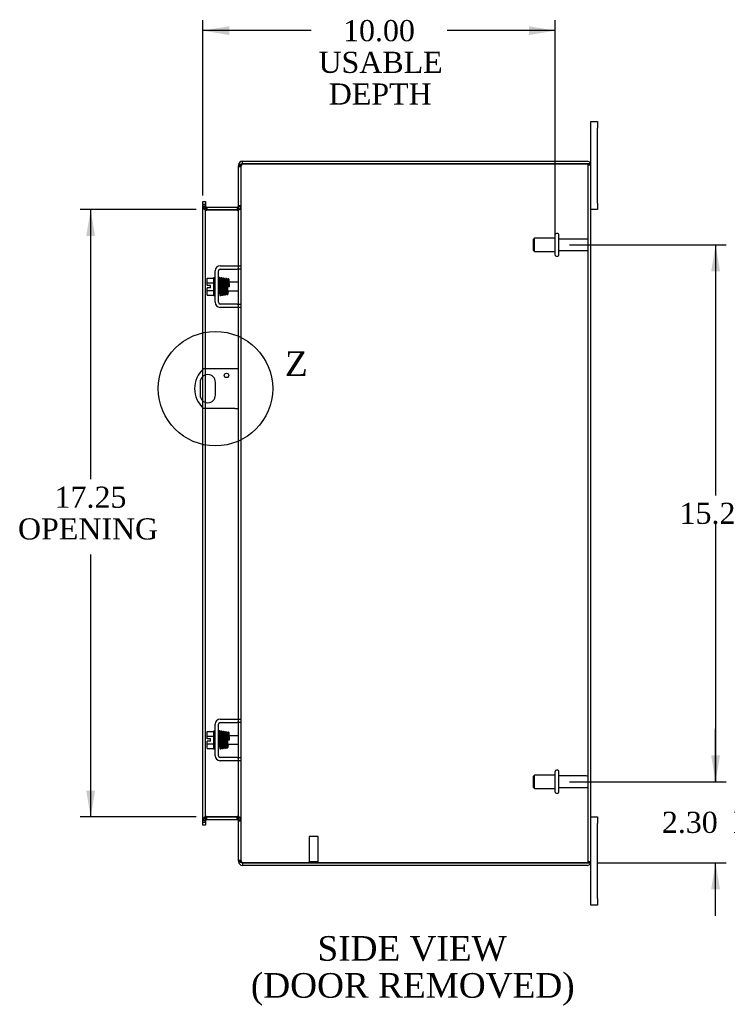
# Model space of a CAD drawing. Header units: inches. Extents: x 1 to 119, y 2 to 79.
# Tile 5 of 8: x 60 to 80, y 24 to 52. Entities that reach past the tile are written whole.
import ezdxf
from ezdxf.enums import TextEntityAlignment as Align
from ezdxf.lldxf.tags import DXFTag

# ---------------------------------------------------------------- set-up
doc = ezdxf.new("R2010")
doc.units = ezdxf.units.IN
doc.header["$MEASUREMENT"] = 0
doc.layers.get('0').update_dxf_attribs({"linetype": 'CONTINUOUS'})
for name, color, linetype in [('COM40153-1', 7, 'CONTINUOUS'), ('COM42667', 7, 'CONTINUOUS'), ('COM48472', 7, 'CONTINUOUS'), ('DEFAULT', 7, 'CONTINUOUS'), ('FET07710', 7, 'CONTINUOUS'), ('SCC19011', 7, 'CONTINUOUS'), ('SPR20265', 7, 'CONTINUOUS'), ('STD21878', 7, 'CONTINUOUS'), ('STD26094', 7, 'CONTINUOUS'), ('WAF25035', 7, 'CONTINUOUS')]:
    doc.layers.add(name, color=color, linetype=linetype)
doc.styles.add('SEACAD_TIMES_NEW_ROMAN', font='times.ttf')
tags = doc.linetypes.add('CENTER2', pattern=[1.125, 0.75, -0.125, 0.125, -0.125]).pattern_tags.tags
tags[10:11] = [DXFTag(74, 4), DXFTag(75, 0), DXFTag(340, '0'), DXFTag(46, 0.0), DXFTag(50, 0.0), DXFTag(44, 0.0), DXFTag(45, 0.0)]
tags[8:9] = [DXFTag(74, 4), DXFTag(75, 0), DXFTag(340, '0'), DXFTag(46, 0.0), DXFTag(50, 0.0), DXFTag(44, 0.0), DXFTag(45, 0.0)]
tags[6:7] = [DXFTag(74, 4), DXFTag(75, 0), DXFTag(340, '0'), DXFTag(46, 0.0), DXFTag(50, 0.0), DXFTag(44, 0.0), DXFTag(45, 0.0)]
tags[4:5] = [DXFTag(74, 4), DXFTag(75, 0), DXFTag(340, '0'), DXFTag(46, 0.0), DXFTag(50, 0.0), DXFTag(44, 0.0), DXFTag(45, 0.0)]

# ---------------------------------------------------------------- blocks, each defined once
blk = doc.blocks.new('GDIMGGROUP9')
at = {"layer": 'DEFAULT', "linetype": 'Continuous'}
for points in [[(80.146, 31.514), (79.896, 31.514), (80.021, 30.764)], [(80.146, 27.711), (80.021, 28.461), (79.896, 27.711)]]:
    blk.add_hatch(color=136, dxfattribs=at).paths.add_polyline_path(points)
at = {"layer": 'DEFAULT', "color": 136, "linetype": 'Continuous'}
for p, q in [((80.021, 30.764), (80.021, 32.264)), ((75.87, 30.764), (80.321, 30.764)), ((76.671, 28.461), (80.321, 28.461)), ((80.021, 26.961), (80.021, 28.461))]:
    blk.add_line(p, q, dxfattribs=at)
at = {"layer": 'DEFAULT', "color": 136, "linetype": 'Continuous', "style": 'SEACAD_TIMES_NEW_ROMAN'}
for s, p in [('2.30', (78.496, 29.912)), ('I/S', (80.508, 29.912))]:
    blk.add_text(s, height=0.6, dxfattribs=at).set_placement(p, align=Align.TOP_LEFT)
blk = doc.blocks.new('GDIMGGROUP10')
at = {"layer": 'DEFAULT', "linetype": 'Continuous'}
for points in [[(80.146, 45.264), (80.021, 46.014), (79.896, 45.264)], [(80.146, 31.514), (79.896, 31.514), (80.021, 30.764)]]:
    blk.add_hatch(color=136, dxfattribs=at).paths.add_polyline_path(points)
at = {"layer": 'DEFAULT', "color": 136, "linetype": 'Continuous'}
for p, q in [((75.87, 46.014), (80.321, 46.014)), ((80.021, 46.014), (80.021, 38.899)), ((80.021, 38.089), (80.021, 30.764)), ((75.87, 30.764), (80.321, 30.764))]:
    blk.add_line(p, q, dxfattribs=at)
at = {"layer": 'DEFAULT', "color": 136, "linetype": 'Continuous', "style": 'SEACAD_TIMES_NEW_ROMAN'}
blk.add_text('15.25', height=0.6, dxfattribs=at).set_placement((78.998, 38.689), align=Align.TOP_LEFT)
blk = doc.blocks.new('GDIMGGROUP19')
at = {"layer": 'DEFAULT', "linetype": 'Continuous'}
for points in [[(62.154, 46.264), (62.404, 46.264), (62.279, 47.014)], [(62.154, 30.514), (62.279, 29.764), (62.404, 30.514)]]:
    blk.add_hatch(color=136, dxfattribs=at).paths.add_polyline_path(points)
at = {"layer": 'DEFAULT', "color": 136, "linetype": 'Continuous'}
for p, q in [((65.274, 47.014), (61.979, 47.014)), ((62.279, 47.014), (62.279, 39.356)), ((62.279, 37.217), (62.279, 29.764)), ((65.274, 29.764), (61.979, 29.764))]:
    blk.add_line(p, q, dxfattribs=at)
at = {"layer": 'DEFAULT', "color": 136, "linetype": 'Continuous', "style": 'SEACAD_TIMES_NEW_ROMAN'}
for s, p in [('17.25', (61.255, 39.146)), ('OPENING ', (60.217, 38.246))]:
    blk.add_text(s, height=0.6, dxfattribs=at).set_placement(p, align=Align.TOP_LEFT)
blk = doc.blocks.new('GDIMGGROUP23')
at = {"layer": 'DEFAULT', "linetype": 'Continuous'}
for points in [[(66.216, 52.222), (65.466, 52.097), (66.216, 51.972)], [(74.72, 52.222), (74.72, 51.972), (75.47, 52.097)]]:
    blk.add_hatch(color=136, dxfattribs=at).paths.add_polyline_path(points)
at = {"layer": 'DEFAULT', "color": 136, "linetype": 'Continuous'}
for p, q in [((65.466, 47.415), (65.466, 52.397)), ((75.47, 46.314), (75.47, 52.397)), ((68.538, 52.097), (65.466, 52.097)), ((75.47, 52.097), (72.399, 52.097))]:
    blk.add_line(p, q, dxfattribs=at)
at = {"layer": 'DEFAULT', "color": 136, "linetype": 'Continuous', "style": 'SEACAD_TIMES_NEW_ROMAN'}
for s, p in [('10.00', (69.445, 52.397)), ('USABLE', (68.748, 51.497)), ('DEPTH', (69.04, 50.597))]:
    blk.add_text(s, height=0.6, dxfattribs=at).set_placement(p, align=Align.TOP_LEFT)
blk = doc.blocks.new('SE1')
at = {"color": 136, "linetype": 'Continuous', "style": 'SEACAD_TIMES_NEW_ROMAN'}
blk.add_text('Z', height=0.7, dxfattribs=at).set_placement((67.796, 42.99), align=Align.TOP_LEFT)
blk = doc.blocks.new('SE')
at = {"layer": 'DEFAULT', "color": 7, "linetype": 'CENTER2'}
blk.add_circle((65.823, 41.929), 1.624, dxfattribs=at)
at = {"layer": 'DEFAULT'}
blk.add_blockref('SE1', (0, 0), dxfattribs=at)

msp = doc.modelspace()

# ---------------------------------------------------------------- linework, layer by layer
at = {"layer": 'COM40153-1', "color": 7}
for p, q in [((66.371, 42.491), (65.483, 42.491)), ((66.479, 42.491), (66.371, 42.491)), ((65.386, 42.11), (65.386, 41.747)), ((65.823, 41.747), (65.823, 42.11)), ((66.371, 41.366), (65.483, 41.366)), ((66.371, 41.366), (66.479, 41.366))]:
    msp.add_line(p, q, dxfattribs=at)
msp.add_circle((66.136, 42.304), 0.0625, dxfattribs=at)
for centre, radius, start, end in [((65.979, 41.929), 0.75, 131.4096, 228.5904), ((65.605, 42.11), 0.218, 0, 180), ((65.605, 41.747), 0.218, 180, 0)]:
    msp.add_arc(centre, radius, start, end, dxfattribs=at)
at = {"layer": 'COM42667', "color": 7}
for p, q in [((65.955, 45.416), (66.438, 45.416)), ((65.955, 45.321), (66.438, 45.321)), ((66.438, 45.416), (66.563, 45.416)), ((66.563, 45.321), (66.438, 45.321)), ((65.812, 44.381), (65.812, 45.273)), ((65.907, 44.381), (65.907, 45.273)), ((66.438, 44.333), (65.955, 44.333)), ((66.438, 44.238), (65.955, 44.238)), ((66.438, 44.333), (66.563, 44.333)), ((66.563, 44.238), (66.438, 44.238)), ((65.955, 32.54), (66.438, 32.54)), ((65.955, 32.445), (66.438, 32.445)), ((66.438, 32.54), (66.563, 32.54)), ((66.563, 32.445), (66.438, 32.445)), ((65.812, 31.505), (65.812, 32.397)), ((65.907, 31.505), (65.907, 32.397)), ((66.438, 31.457), (65.955, 31.457)), ((66.438, 31.362), (65.955, 31.362)), ((66.438, 31.457), (66.563, 31.457)), ((66.563, 31.362), (66.438, 31.362))]:
    msp.add_line(p, q, dxfattribs=at)
for centre, radius, start, end in [((65.955, 45.273), 0.143, 90, 180), ((65.955, 45.273), 0.048, 90, 180), ((65.955, 44.381), 0.143, 180, 270), ((65.955, 44.381), 0.048, 180, 270), ((65.955, 32.397), 0.143, 90, 180), ((65.955, 32.397), 0.048, 90, 180), ((65.955, 31.505), 0.143, 180, 270), ((65.955, 31.505), 0.048, 180, 270)]:
    msp.add_arc(centre, radius, start, end, dxfattribs=at)
at = {"layer": 'COM48472', "color": 7}
for p, q in [((66.587, 48.317), (66.587, 48.389)), ((66.587, 48.389), (76.371, 48.389)), ((66.503, 48.281), (66.479, 48.281)), ((66.479, 48.281), (66.479, 48.257)), ((66.479, 48.257), (66.479, 48.255)), ((66.479, 48.257), (66.551, 48.257)), ((66.551, 48.255), (66.479, 48.255)), ((66.479, 45.416), (66.479, 48.255)), ((66.479, 48.239), (66.551, 48.239)), ((66.551, 48.281), (66.503, 48.281)), ((66.551, 48.281), (66.551, 48.257)), ((66.551, 48.257), (66.551, 48.255)), ((66.551, 28.523), (66.551, 48.255)), ((66.587, 48.317), (76.371, 48.317)), ((76.371, 48.317), (66.587, 48.317)), ((76.473, 48.317), (76.371, 48.317)), ((76.371, 48.317), (76.473, 48.317)), ((76.407, 28.497), (76.407, 48.281)), ((76.407, 48.281), (76.479, 48.281)), ((76.479, 28.497), (76.479, 48.281)), ((65.466, 47.244), (65.538, 47.244)), ((65.466, 47.168), (65.466, 47.244)), ((65.466, 47.168), (65.466, 47.16)), ((65.466, 47.115), (65.466, 47.16)), ((65.538, 47.16), (65.466, 47.16)), ((65.466, 47.122), (65.538, 47.122)), ((65.466, 42.476), (65.466, 47.115)), ((65.466, 47.104), (65.538, 47.104)), ((65.538, 47.244), (65.538, 47.168)), ((65.538, 47.168), (65.538, 47.16)), ((65.538, 47.16), (65.538, 47.115)), ((65.538, 42.491), (65.538, 47.115)), ((65.574, 47.086), (65.574, 47.014)), ((65.574, 47.086), (66.443, 47.086)), ((65.574, 47.014), (66.443, 47.014)), ((66.443, 47), (65.574, 47)), ((66.443, 47.086), (66.443, 47.014)), ((66.551, 47.122), (66.479, 47.122)), ((66.551, 47.104), (66.479, 47.104)), ((66.479, 45.321), (66.479, 45.416)), ((66.479, 44.333), (66.479, 45.321)), ((66.479, 44.238), (66.479, 44.333)), ((66.479, 32.54), (66.479, 44.238)), ((65.466, 42.28), (65.466, 42.476)), ((65.466, 41.578), (65.466, 42.28)), ((65.538, 42.319), (65.538, 42.491)), ((65.538, 41.539), (65.538, 42.319)), ((65.466, 41.382), (65.466, 41.578)), ((65.538, 41.366), (65.538, 41.539)), ((65.466, 29.662), (65.466, 41.382)), ((65.538, 29.662), (65.538, 41.366)), ((66.479, 32.445), (66.479, 32.54)), ((66.479, 31.457), (66.479, 32.445)), ((66.479, 31.362), (66.479, 31.457)), ((66.479, 28.523), (66.479, 31.362)), ((65.466, 29.674), (65.538, 29.674)), ((65.466, 29.617), (65.466, 29.662)), ((65.538, 29.656), (65.466, 29.656)), ((65.538, 29.662), (65.538, 29.617)), ((65.574, 29.777), (66.443, 29.777)), ((65.574, 29.692), (65.574, 29.764)), ((65.574, 29.764), (66.443, 29.764)), ((65.574, 29.692), (66.443, 29.692)), ((66.443, 29.692), (66.443, 29.764)), ((66.551, 29.674), (66.479, 29.674)), ((66.479, 29.656), (66.551, 29.656)), ((65.466, 29.61), (65.466, 29.617)), ((65.466, 29.617), (65.538, 29.617)), ((65.466, 29.534), (65.466, 29.61)), ((65.538, 29.534), (65.466, 29.534)), ((65.538, 29.61), (65.538, 29.617)), ((65.538, 29.61), (65.538, 29.534)), ((66.479, 28.539), (66.551, 28.539)), ((66.479, 28.523), (66.479, 28.521)), ((66.551, 28.523), (66.479, 28.523)), ((66.479, 28.521), (66.551, 28.521)), ((66.479, 28.521), (66.479, 28.497)), ((66.503, 28.497), (66.479, 28.497)), ((66.551, 28.497), (66.503, 28.497)), ((66.551, 28.523), (66.551, 28.521)), ((66.551, 28.521), (66.551, 28.497)), ((66.587, 28.461), (76.371, 28.461)), ((76.371, 28.461), (66.587, 28.461)), ((66.587, 28.461), (66.587, 28.389)), ((76.371, 28.389), (66.587, 28.389)), ((76.371, 28.461), (76.473, 28.461)), ((76.473, 28.461), (76.371, 28.461)), ((76.407, 28.497), (76.479, 28.497))]:
    msp.add_line(p, q, dxfattribs=at)
for centre, radius, start, end in [((66.587, 48.281), 0.108, 90, 180), ((76.371, 48.281), 0.108, 19.4712, 90), ((66.587, 48.281), 0.036, 128.7236, 180), ((66.587, 48.281), 0.036, 90, 128.7236), ((76.371, 48.281), 0.036, 0, 90), ((76.371, 48.281), 0.108, 0, 19.4712), ((65.574, 47.122), 0.108, 180, 259.6031), ((65.572, 47.106), 0.106, 181.2987, 271.2013), ((65.574, 47.122), 0.036, 180, 270), ((65.574, 47.122), 0.108, 259.6031, 270), ((66.443, 47.122), 0.036, 270, 0), ((66.446, 47.106), 0.106, 268.8065, 358.6935), ((66.443, 47.122), 0.108, 270, 280.3994), ((66.443, 47.122), 0.108, 280.3994, 0), ((65.572, 29.671), 0.106, 88.8065, 178.6935), ((65.574, 29.656), 0.108, 100.3965, 180), ((65.574, 29.656), 0.036, 90, 180), ((65.574, 29.656), 0.108, 90, 100.3965), ((66.446, 29.671), 0.106, 1.2987, 91.2013), ((66.443, 29.656), 0.108, 79.6015, 90), ((66.443, 29.656), 0.036, 0, 90), ((66.443, 29.656), 0.108, 0, 79.6015), ((66.587, 28.497), 0.108, 180, 270), ((66.587, 28.497), 0.036, 180, 231.2764), ((66.587, 28.497), 0.036, 231.2764, 270), ((76.371, 28.497), 0.036, 270, 0), ((76.371, 28.497), 0.108, 270, 340.5288), ((76.371, 28.497), 0.108, 340.5288, 0)]:
    msp.add_arc(centre, radius, start, end, dxfattribs=at)
for centre, major_axis, start_param, end_param in [((76.371, 48.281), (-0.036, 0), 3.141593, 4.712389), ((76.371, 48.281), (-0.108, 0), 3.141593, 3.48143), ((76.371, 28.497), (-0.036, 0), 1.570796, 3.141593), ((76.371, 28.497), (-0.108, 0), 2.801756, 3.141593)]:
    msp.add_ellipse(centre, major_axis=major_axis, ratio=0.997813, start_param=start_param, end_param=end_param, dxfattribs=at)
for points, knots in [([(66.587, 48.317), (66.573, 48.312), (66.559, 48.306), (66.533, 48.296), (66.521, 48.291), (66.501, 48.281), (66.493, 48.276), (66.482, 48.265), (66.479, 48.26), (66.479, 48.255)], [0, 0, 0, 0, 0.25, 0.25, 0.5, 0.5, 0.75, 0.75, 1, 1, 1, 1]), ([(66.587, 48.317), (66.583, 48.312), (66.578, 48.306), (66.569, 48.296), (66.565, 48.291), (66.559, 48.281), (66.556, 48.276), (66.552, 48.265), (66.551, 48.26), (66.551, 48.255)], [0, 0, 0, 0, 0.25, 0.25, 0.5, 0.5, 0.75, 0.75, 1, 1, 1, 1]), ([(65.538, 47.104), (65.538, 47.093), (65.539, 47.083), (65.541, 47.063), (65.543, 47.052), (65.547, 47.038), (65.548, 47.033), (65.552, 47.024), (65.554, 47.019), (65.558, 47.011), (65.561, 47.008), (65.566, 47.004), (65.567, 47.002), (65.571, 47.001), (65.573, 47.001), (65.574, 47)], [0, 0, 0, 0, 0.25, 0.25, 0.5, 0.5, 0.625, 0.625, 0.75, 0.75, 0.875, 0.875, 0.9375, 0.9375, 1, 1, 1, 1]), ([(66.443, 47), (66.445, 47), (66.447, 47.001), (66.451, 47.002), (66.452, 47.004), (66.457, 47.008), (66.46, 47.011), (66.464, 47.019), (66.466, 47.024), (66.47, 47.033), (66.471, 47.038), (66.475, 47.052), (66.477, 47.063), (66.479, 47.083), (66.479, 47.093), (66.479, 47.104)], [0, 0, 0, 0, 0.0625, 0.0625, 0.125, 0.125, 0.25, 0.25, 0.375, 0.375, 0.5, 0.5, 0.75, 0.75, 1, 1, 1, 1]), ([(65.574, 29.777), (65.573, 29.777), (65.571, 29.777), (65.567, 29.775), (65.566, 29.774), (65.561, 29.77), (65.558, 29.766), (65.554, 29.758), (65.552, 29.754), (65.548, 29.745), (65.547, 29.74), (65.543, 29.725), (65.541, 29.715), (65.539, 29.695), (65.538, 29.684), (65.538, 29.674)], [0, 0, 0, 0, 0.0625, 0.0625, 0.125, 0.125, 0.25, 0.25, 0.375, 0.375, 0.5, 0.5, 0.75, 0.75, 1, 1, 1, 1]), ([(66.479, 29.674), (66.479, 29.684), (66.479, 29.695), (66.477, 29.715), (66.475, 29.725), (66.471, 29.74), (66.47, 29.745), (66.466, 29.754), (66.464, 29.758), (66.46, 29.766), (66.457, 29.77), (66.452, 29.774), (66.451, 29.775), (66.447, 29.777), (66.445, 29.777), (66.443, 29.777)], [0, 0, 0, 0, 0.25, 0.25, 0.5, 0.5, 0.625, 0.625, 0.75, 0.75, 0.875, 0.875, 0.9375, 0.9375, 1, 1, 1, 1]), ([(66.479, 28.523), (66.479, 28.517), (66.482, 28.512), (66.493, 28.502), (66.501, 28.497), (66.521, 28.487), (66.533, 28.481), (66.559, 28.471), (66.573, 28.466), (66.587, 28.461)], [0, 0, 0, 0, 0.25, 0.25, 0.5, 0.5, 0.75, 0.75, 1, 1, 1, 1]), ([(66.551, 28.523), (66.551, 28.517), (66.552, 28.512), (66.556, 28.502), (66.559, 28.497), (66.565, 28.487), (66.569, 28.481), (66.578, 28.471), (66.583, 28.466), (66.587, 28.461)], [0, 0, 0, 0, 0.25, 0.25, 0.5, 0.5, 0.75, 0.75, 1, 1, 1, 1])]:
    msp.add_open_spline(points, degree=3, knots=knots, dxfattribs=at)
at = {"layer": 'FET07710', "color": 7}
for p, q in [((76.479, 49.326), (76.479, 49.514)), ((76.479, 49.514), (76.666, 49.514)), ((76.666, 49.514), (76.666, 49.326)), ((76.479, 48.281), (76.479, 49.326)), ((76.666, 47.201), (76.666, 49.326)), ((76.666, 47.014), (76.479, 47.014)), ((76.666, 47.201), (76.666, 47.014)), ((76.479, 29.764), (76.666, 29.764)), ((76.666, 29.764), (76.666, 29.576)), ((76.666, 27.451), (76.666, 29.576)), ((76.479, 27.451), (76.479, 28.497)), ((76.479, 27.264), (76.479, 27.451)), ((76.666, 27.451), (76.666, 27.264)), ((76.666, 27.264), (76.479, 27.264))]:
    msp.add_line(p, q, dxfattribs=at)
at = {"layer": 'SCC19011', "color": 7}
for p, q in [((65.586, 45.068), (65.767, 45.068)), ((65.586, 44.936), (65.586, 45.068)), ((65.586, 44.936), (65.767, 44.936)), ((65.586, 44.861), (65.586, 44.936)), ((65.681, 44.861), (65.586, 44.861)), ((65.586, 44.718), (65.586, 44.793)), ((65.681, 44.793), (65.586, 44.793)), ((65.681, 44.793), (65.681, 44.861)), ((65.931, 44.949), (65.907, 44.949)), ((65.98, 44.949), (65.966, 44.949)), ((66.03, 44.949), (66.016, 44.949)), ((66.08, 44.949), (66.065, 44.949)), ((66.13, 44.949), (66.115, 44.949)), ((66.18, 44.949), (66.165, 44.949)), ((66.479, 44.949), (66.215, 44.949)), ((65.586, 44.718), (65.767, 44.718)), ((65.586, 44.586), (65.586, 44.718)), ((65.586, 44.586), (65.767, 44.586)), ((65.907, 44.705), (65.939, 44.705)), ((65.974, 44.705), (65.989, 44.705)), ((66.024, 44.705), (66.04, 44.705)), ((66.075, 44.705), (66.09, 44.705)), ((66.125, 44.705), (66.14, 44.705)), ((66.175, 44.705), (66.479, 44.705)), ((65.586, 32.192), (65.767, 32.192)), ((65.586, 32.06), (65.586, 32.192)), ((65.586, 32.06), (65.767, 32.06)), ((65.586, 31.985), (65.586, 32.06)), ((65.681, 31.985), (65.586, 31.985)), ((65.586, 31.842), (65.586, 31.917)), ((65.681, 31.917), (65.586, 31.917)), ((65.681, 31.917), (65.681, 31.985)), ((65.931, 32.073), (65.907, 32.073)), ((65.98, 32.073), (65.966, 32.073)), ((66.03, 32.073), (66.016, 32.073)), ((66.08, 32.073), (66.065, 32.073)), ((66.13, 32.073), (66.115, 32.073)), ((66.18, 32.073), (66.165, 32.073)), ((66.479, 32.073), (66.215, 32.073)), ((65.586, 31.842), (65.767, 31.842)), ((65.586, 31.71), (65.586, 31.842)), ((65.586, 31.71), (65.767, 31.71)), ((65.907, 31.829), (65.939, 31.829)), ((65.974, 31.829), (65.989, 31.829)), ((66.024, 31.829), (66.04, 31.829)), ((66.075, 31.829), (66.09, 31.829)), ((66.125, 31.829), (66.14, 31.829)), ((66.175, 31.829), (66.479, 31.829))]:
    msp.add_line(p, q, dxfattribs=at)
at = {"layer": 'SPR20265', "color": 7}
for p, q in [((66.185, 44.827), (66.22, 44.827)), ((66.185, 31.951), (66.22, 31.951))]:
    msp.add_line(p, q, dxfattribs=at)
for centre, radius, start, end in [((70.889, 44.648), 4.985, 175.1825, 176.5376), ((66.04, 45.051), 0.0181, 0.2962, 180.6354), ((70.858, 44.649), 4.919, 179.5796, 179.9446), ((70.889, 31.772), 4.985, 175.1825, 176.5376), ((66.04, 32.175), 0.0181, 0.2962, 180.6354), ((70.858, 31.773), 4.919, 179.5796, 179.9446)]:
    msp.add_arc(centre, radius, start, end, dxfattribs=at)
for centre in [(65.921, 44.654), (65.921, 31.778)]:
    msp.add_ellipse(centre, major_axis=(-0.0175, 0), ratio=0.707107, start_param=0.666946, end_param=5.616239, dxfattribs=at)
for points, knots in [([(65.957, 45.067), (65.957, 45.068), (65.957, 45.07), (65.956, 45.073), (65.955, 45.075), (65.954, 45.078), (65.952, 45.08), (65.949, 45.082), (65.946, 45.084), (65.941, 45.085), (65.935, 45.084), (65.928, 45.081), (65.922, 45.072), (65.921, 45.066), (65.921, 45.063)], [0, 0, 0, 0, 0.03948, 0.078027, 0.11705, 0.157795, 0.20119, 0.247813, 0.297965, 0.351797, 0.472995, 0.624898, 0.803476, 1, 1, 1, 1]), ([(65.923, 45.064), (65.923, 45.064), (65.924, 45.063), (65.926, 45.044), (65.928, 45.009), (65.93, 44.968), (65.932, 44.927), (65.933, 44.888), (65.934, 44.856), (65.935, 44.828), (65.936, 44.802), (65.937, 44.773), (65.938, 44.737), (65.939, 44.698), (65.941, 44.657), (65.943, 44.62), (65.945, 44.593), (65.947, 44.59), (65.948, 44.588)], [0.0402294, 0.0402294, 0.0402294, 0.0402294, 0.0962651, 0.1836152, 0.2619538, 0.3312786, 0.3915016, 0.442594, 0.4845239, 0.5172899, 0.5463931, 0.5841023, 0.6308517, 0.6866387, 0.7514677, 0.8253147, 0.9081399, 0.9951321, 0.9951321, 0.9951321, 0.9951321]), ([(65.982, 44.592), (65.982, 44.593), (65.98, 44.596), (65.978, 44.622), (65.976, 44.658), (65.974, 44.698), (65.973, 44.737), (65.972, 44.773), (65.971, 44.802), (65.97, 44.828), (65.969, 44.856), (65.968, 44.889), (65.967, 44.927), (65.965, 44.969), (65.963, 45.011), (65.961, 45.047), (65.959, 45.068), (65.958, 45.07), (65.957, 45.07)], [0.007956, 0.007956, 0.007956, 0.007956, 0.0902869, 0.171964, 0.2449933, 0.3092617, 0.364675, 0.4111808, 0.4487353, 0.4777397, 0.5104186, 0.5522907, 0.6034131, 0.6638342, 0.7336337, 0.8128446, 0.9016052, 0.9648764, 0.9648764, 0.9648764, 0.9648764]), ([(65.972, 45.063), (65.971, 45.06), (65.97, 45.047), (65.967, 45.014), (65.966, 44.984), (65.965, 44.968), (65.965, 44.966)], [0.0981827, 0.0981827, 0.0981827, 0.0981827, 0.1867929, 0.2658332, 0.3354212, 0.34433, 0.34433, 0.34433, 0.34433]), ([(66.01, 45.052), (66.009, 45.057), (66.008, 45.064), (66.001, 45.073), (65.995, 45.076), (65.991, 45.077), (65.987, 45.077), (65.984, 45.076), (65.98, 45.074), (65.977, 45.071), (65.975, 45.067), (65.973, 45.063), (65.973, 45.06), (65.973, 45.059)], [0, 0, 0, 0, 0.337377, 0.476585, 0.593946, 0.643993, 0.690857, 0.738213, 0.787078, 0.837877, 0.890521, 0.944659, 1, 1, 1, 1]), ([(65.974, 45.054), (65.975, 45.047), (65.977, 45.033), (65.979, 44.984), (65.982, 44.919), (65.984, 44.841), (65.987, 44.759), (65.99, 44.685), (65.993, 44.625), (65.995, 44.609), (65.996, 44.6)], [0, 0, 0, 0, 0.114486, 0.231947, 0.352472, 0.475982, 0.602512, 0.732024, 0.864532, 1, 1, 1, 1]), ([(66.031, 44.602), (66.03, 44.609), (66.028, 44.622), (66.026, 44.668), (66.023, 44.733), (66.021, 44.81), (66.018, 44.892), (66.015, 44.967), (66.012, 45.029), (66.01, 45.047), (66.009, 45.056)], [0, 0, 0, 0, 0.112935, 0.229308, 0.349042, 0.472285, 0.598918, 0.729117, 0.862747, 1, 1, 1, 1]), ([(66.022, 45.054), (66.022, 45.052), (66.02, 45.047), (66.018, 45.019), (66.016, 44.988), (66.015, 44.968), (66.015, 44.962)], [0, 0, 0, 0, 0.0920689, 0.1750905, 0.2491163, 0.2787764, 0.2787764, 0.2787764, 0.2787764]), ([(66.023, 45.05), (66.023, 45.049), (66.025, 45.045), (66.027, 45.019), (66.029, 44.984), (66.031, 44.937), (66.033, 44.882), (66.035, 44.822), (66.037, 44.76), (66.04, 44.702), (66.042, 44.654), (66.044, 44.622), (66.046, 44.604), (66.048, 44.602), (66.048, 44.603)], [0.0030153, 0.0030153, 0.0030153, 0.0030153, 0.0911168, 0.1734244, 0.2469059, 0.3115047, 0.4137106, 0.4808253, 0.5545336, 0.6652124, 0.7347799, 0.8137322, 0.9021481, 0.9589659, 0.9589659, 0.9589659, 0.9589659]), ([(66.082, 44.61), (66.082, 44.61), (66.081, 44.611), (66.079, 44.627), (66.077, 44.657), (66.075, 44.704), (66.072, 44.761), (66.07, 44.822), (66.068, 44.883), (66.066, 44.938), (66.064, 44.986), (66.062, 45.021), (66.06, 45.048), (66.058, 45.052), (66.057, 45.054)], [0.04806, 0.04806, 0.04806, 0.04806, 0.0950174, 0.1815834, 0.2594443, 0.3284541, 0.4389593, 0.5129458, 0.5804713, 0.6835524, 0.7488804, 0.8233727, 0.9070568, 1, 1, 1, 1]), ([(66.132, 44.615), (66.131, 44.619), (66.129, 44.626), (66.127, 44.666), (66.124, 44.713), (66.122, 44.77), (66.12, 44.834), (66.117, 44.905), (66.115, 44.96), (66.112, 45.003), (66.11, 45.034), (66.107, 45.049), (66.104, 45.055), (66.1, 45.059), (66.096, 45.061), (66.092, 45.062), (66.087, 45.062), (66.081, 45.059), (66.071, 45.051), (66.071, 45.04), (66.068, 45.011), (66.066, 44.981), (66.065, 44.961), (66.065, 44.957)], [0, 0, 0, 0, 0.0584268, 0.1103582, 0.1557473, 0.1944633, 0.2514416, 0.295701, 0.3547828, 0.3904936, 0.4287335, 0.4814575, 0.4942417, 0.4975247, 0.5010906, 0.5056877, 0.5112237, 0.5177994, 0.525151, 0.5633792, 0.6073205, 0.6548363, 0.6646728, 0.6646728, 0.6646728, 0.6646728]), ([(66.076, 45.031), (66.076, 45.031), (66.076, 45.029), (66.076, 45.019), (66.078, 44.994), (66.081, 44.944), (66.083, 44.885), (66.085, 44.825), (66.087, 44.771), (66.089, 44.715), (66.092, 44.664), (66.094, 44.623), (66.096, 44.616), (66.097, 44.612)], [0.5349665, 0.5349665, 0.5349665, 0.5349665, 0.5439036, 0.5644155, 0.6082886, 0.6560238, 0.7153998, 0.7518561, 0.7927122, 0.8379563, 0.887609, 0.941608, 1, 1, 1, 1]), ([(66.121, 45.035), (66.12, 45.031), (66.119, 45.017), (66.117, 44.986), (66.116, 44.962), (66.115, 44.951)], [0.0977025, 0.0977025, 0.0977025, 0.0977025, 0.1860387, 0.2649666, 0.3221858, 0.3221858, 0.3221858, 0.3221858]), ([(66.159, 45.032), (66.159, 45.036), (66.158, 45.041), (66.153, 45.049), (66.146, 45.053), (66.139, 45.054), (66.133, 45.053), (66.129, 45.05), (66.126, 45.048), (66.125, 45.045), (66.123, 45.042), (66.123, 45.039), (66.123, 45.037), (66.123, 45.036)], [0, 0, 0, 0, 0.180774, 0.350248, 0.499828, 0.623642, 0.733222, 0.784403, 0.832779, 0.878274, 0.921007, 0.961361, 1, 1, 1, 1]), ([(66.124, 45.033), (66.125, 45.028), (66.126, 45.017), (66.129, 44.975), (66.131, 44.927), (66.133, 44.87), (66.136, 44.809), (66.138, 44.745), (66.141, 44.685), (66.144, 44.638), (66.147, 44.618), (66.15, 44.61), (66.158, 44.604), (66.165, 44.603), (66.173, 44.606), (66.184, 44.616), (66.185, 44.63), (66.188, 44.659), (66.189, 44.687), (66.19, 44.704), (66.19, 44.705)], [0, 0, 0, 0, 0.0593228, 0.1119832, 0.1580239, 0.1973962, 0.2558985, 0.2988566, 0.3528811, 0.4190336, 0.4707513, 0.4853399, 0.4939562, 0.5077936, 0.517521, 0.5275274, 0.5676883, 0.6113596, 0.6588148, 0.660713, 0.660713, 0.660713, 0.660713]), ([(66.179, 44.633), (66.18, 44.633), (66.179, 44.64), (66.177, 44.661), (66.175, 44.706), (66.173, 44.761), (66.17, 44.818), (66.168, 44.87), (66.166, 44.925), (66.164, 44.976), (66.161, 45.019), (66.159, 45.03), (66.158, 45.036)], [0.5341525, 0.5341525, 0.5341525, 0.5341525, 0.5614624, 0.6051881, 0.6529126, 0.7131116, 0.7498831, 0.791022, 0.8365723, 0.8865748, 0.9410191, 1, 1, 1, 1]), ([(66.172, 45.03), (66.171, 45.025), (66.169, 45.016), (66.167, 44.982), (66.165, 44.957), (66.165, 44.948)], [0, 0, 0, 0, 0.0586806, 0.1108305, 0.1378401, 0.1378401, 0.1378401, 0.1378401]), ([(66.208, 45.029), (66.207, 45.03), (66.207, 45.033), (66.206, 45.037), (66.203, 45.04), (66.2, 45.043), (66.197, 45.045), (66.192, 45.046), (66.186, 45.046), (66.18, 45.043), (66.175, 45.038), (66.172, 45.032), (66.171, 45.028), (66.171, 45.026)], [0, 0, 0, 0, 0.058977, 0.121112, 0.184968, 0.249019, 0.31194, 0.372841, 0.48981, 0.614536, 0.743768, 0.872723, 1, 1, 1, 1]), ([(66.173, 45.026), (66.173, 45.026), (66.174, 45.025), (66.175, 45.017), (66.177, 45), (66.178, 44.975), (66.18, 44.944), (66.182, 44.908), (66.183, 44.868), (66.184, 44.842), (66.185, 44.827)], [0.0491745, 0.0491745, 0.0491745, 0.0491745, 0.1247815, 0.2496118, 0.3745487, 0.4995316, 0.6245497, 0.7496304, 0.874808, 1, 1, 1, 1]), ([(66.22, 44.827), (66.219, 44.842), (66.218, 44.868), (66.217, 44.908), (66.215, 44.945), (66.213, 44.977), (66.212, 45.003), (66.21, 45.021), (66.208, 45.03), (66.208, 45.031), (66.207, 45.031)], [0, 0, 0, 0, 0.1236932, 0.2477957, 0.3722334, 0.4970307, 0.6222178, 0.7477992, 0.8737106, 0.9604174, 0.9604174, 0.9604174, 0.9604174]), ([(65.947, 44.59), (65.947, 44.589), (65.947, 44.586), (65.949, 44.582), (65.951, 44.578), (65.955, 44.575), (65.961, 44.572), (65.968, 44.572), (65.975, 44.575), (65.98, 44.58), (65.983, 44.585), (65.983, 44.589), (65.983, 44.591)], [0, 0, 0, 0, 0.065589, 0.134096, 0.204, 0.273642, 0.405923, 0.527776, 0.652215, 0.775569, 0.89228, 1, 1, 1, 1]), ([(65.983, 44.588), (65.983, 44.591), (65.985, 44.597), (65.987, 44.628), (65.989, 44.661), (65.99, 44.682), (65.99, 44.689)], [0, 0, 0, 0, 0.0928591, 0.1764944, 0.2509703, 0.283562, 0.283562, 0.283562, 0.283562]), ([(65.995, 44.604), (65.996, 44.599), (65.997, 44.592), (66.004, 44.584), (66.01, 44.581), (66.014, 44.581), (66.018, 44.581), (66.021, 44.582), (66.025, 44.584), (66.028, 44.587), (66.03, 44.59), (66.032, 44.594), (66.032, 44.597), (66.032, 44.598)], [0, 0, 0, 0, 0.324319, 0.462115, 0.581304, 0.633213, 0.682431, 0.732423, 0.783847, 0.836789, 0.89085, 0.94542, 1, 1, 1, 1]), ([(66.033, 44.596), (66.034, 44.599), (66.036, 44.612), (66.038, 44.645), (66.039, 44.675), (66.04, 44.692), (66.04, 44.694)], [0.0989373, 0.0989373, 0.0989373, 0.0989373, 0.1880575, 0.2674974, 0.3374282, 0.3488368, 0.3488368, 0.3488368, 0.3488368]), ([(66.048, 44.606), (66.048, 44.605), (66.048, 44.603), (66.048, 44.601), (66.05, 44.598), (66.051, 44.595), (66.053, 44.593), (66.056, 44.591), (66.059, 44.589), (66.064, 44.588), (66.07, 44.589), (66.077, 44.593), (66.083, 44.601), (66.084, 44.608), (66.084, 44.611)], [0, 0, 0, 0, 0.039675, 0.078069, 0.116606, 0.156607, 0.199119, 0.244855, 0.294249, 0.347558, 0.468612, 0.621309, 0.801496, 1, 1, 1, 1]), ([(66.084, 44.607), (66.085, 44.615), (66.086, 44.628), (66.089, 44.666), (66.09, 44.691), (66.09, 44.699)], [0, 0, 0, 0, 0.0593803, 0.1121468, 0.1329738, 0.1329738, 0.1329738, 0.1329738]), ([(66.096, 44.615), (66.097, 44.612), (66.098, 44.606), (66.104, 44.599), (66.111, 44.596), (66.118, 44.596), (66.124, 44.598), (66.129, 44.602), (66.132, 44.608), (66.133, 44.611), (66.133, 44.613)], [0, 0, 0, 0, 0.160978, 0.319941, 0.465269, 0.591846, 0.711965, 0.822973, 0.919786, 1, 1, 1, 1]), ([(66.134, 44.619), (66.135, 44.623), (66.137, 44.639), (66.138, 44.669), (66.14, 44.693), (66.14, 44.704)], [0.0930427, 0.0930427, 0.0930427, 0.0930427, 0.176778, 0.2512799, 0.3087627, 0.3087627, 0.3087627, 0.3087627]), ([(65.957, 32.191), (65.957, 32.192), (65.957, 32.194), (65.956, 32.197), (65.955, 32.199), (65.954, 32.202), (65.952, 32.204), (65.949, 32.206), (65.946, 32.208), (65.941, 32.209), (65.935, 32.208), (65.928, 32.205), (65.922, 32.196), (65.921, 32.19), (65.921, 32.187)], [0, 0, 0, 0, 0.03948, 0.078027, 0.11705, 0.157795, 0.20119, 0.247813, 0.297965, 0.351797, 0.472995, 0.624898, 0.803476, 1, 1, 1, 1]), ([(65.923, 32.188), (65.923, 32.188), (65.924, 32.187), (65.926, 32.168), (65.928, 32.133), (65.93, 32.092), (65.932, 32.051), (65.933, 32.012), (65.934, 31.98), (65.935, 31.952), (65.936, 31.926), (65.937, 31.897), (65.938, 31.861), (65.939, 31.822), (65.941, 31.781), (65.943, 31.744), (65.945, 31.717), (65.947, 31.714), (65.948, 31.712)], [0.0402294, 0.0402294, 0.0402294, 0.0402294, 0.0962651, 0.1836152, 0.2619538, 0.3312786, 0.3915016, 0.442594, 0.4845239, 0.5172899, 0.5463931, 0.5841023, 0.6308517, 0.6866387, 0.7514677, 0.8253147, 0.9081399, 0.9951321, 0.9951321, 0.9951321, 0.9951321]), ([(65.982, 31.716), (65.982, 31.717), (65.98, 31.72), (65.978, 31.746), (65.976, 31.782), (65.974, 31.822), (65.973, 31.861), (65.972, 31.897), (65.971, 31.926), (65.97, 31.952), (65.969, 31.98), (65.968, 32.013), (65.967, 32.051), (65.965, 32.093), (65.963, 32.135), (65.961, 32.171), (65.959, 32.192), (65.958, 32.194), (65.957, 32.194)], [0.007956, 0.007956, 0.007956, 0.007956, 0.0902869, 0.171964, 0.2449933, 0.3092617, 0.364675, 0.4111808, 0.4487353, 0.4777397, 0.5104186, 0.5522907, 0.6034131, 0.6638342, 0.7336337, 0.8128446, 0.9016052, 0.9648764, 0.9648764, 0.9648764, 0.9648764]), ([(65.972, 32.187), (65.971, 32.184), (65.97, 32.171), (65.967, 32.138), (65.966, 32.108), (65.965, 32.092), (65.965, 32.09)], [0.0981827, 0.0981827, 0.0981827, 0.0981827, 0.1867929, 0.2658332, 0.3354212, 0.34433, 0.34433, 0.34433, 0.34433]), ([(66.01, 32.176), (66.009, 32.181), (66.008, 32.188), (66.001, 32.197), (65.995, 32.2), (65.991, 32.201), (65.987, 32.201), (65.984, 32.2), (65.98, 32.198), (65.977, 32.195), (65.975, 32.191), (65.973, 32.187), (65.973, 32.184), (65.973, 32.183)], [0, 0, 0, 0, 0.337377, 0.476585, 0.593946, 0.643993, 0.690857, 0.738213, 0.787078, 0.837877, 0.890521, 0.944659, 1, 1, 1, 1]), ([(65.974, 32.178), (65.975, 32.171), (65.977, 32.157), (65.979, 32.108), (65.982, 32.043), (65.984, 31.965), (65.987, 31.883), (65.99, 31.809), (65.993, 31.749), (65.995, 31.733), (65.996, 31.724)], [0, 0, 0, 0, 0.114486, 0.231947, 0.352472, 0.475982, 0.602512, 0.732024, 0.864532, 1, 1, 1, 1]), ([(66.031, 31.726), (66.03, 31.733), (66.028, 31.746), (66.026, 31.792), (66.023, 31.857), (66.021, 31.934), (66.018, 32.016), (66.015, 32.091), (66.012, 32.153), (66.01, 32.171), (66.009, 32.18)], [0, 0, 0, 0, 0.112935, 0.229308, 0.349042, 0.472285, 0.598918, 0.729117, 0.862747, 1, 1, 1, 1]), ([(66.022, 32.178), (66.022, 32.176), (66.02, 32.171), (66.018, 32.143), (66.016, 32.112), (66.015, 32.092), (66.015, 32.086)], [0, 0, 0, 0, 0.0920689, 0.1750905, 0.2491163, 0.2787764, 0.2787764, 0.2787764, 0.2787764]), ([(66.023, 32.174), (66.023, 32.173), (66.025, 32.169), (66.027, 32.143), (66.029, 32.108), (66.031, 32.061), (66.033, 32.006), (66.035, 31.946), (66.037, 31.884), (66.04, 31.826), (66.042, 31.778), (66.044, 31.746), (66.046, 31.728), (66.048, 31.726), (66.048, 31.727)], [0.0030153, 0.0030153, 0.0030153, 0.0030153, 0.0911168, 0.1734244, 0.2469059, 0.3115047, 0.4137106, 0.4808253, 0.5545336, 0.6652124, 0.7347799, 0.8137322, 0.9021481, 0.9589659, 0.9589659, 0.9589659, 0.9589659]), ([(66.082, 31.734), (66.082, 31.734), (66.081, 31.735), (66.079, 31.751), (66.077, 31.781), (66.075, 31.828), (66.072, 31.885), (66.07, 31.946), (66.068, 32.007), (66.066, 32.062), (66.064, 32.11), (66.062, 32.145), (66.06, 32.172), (66.058, 32.176), (66.057, 32.178)], [0.04806, 0.04806, 0.04806, 0.04806, 0.0950174, 0.1815834, 0.2594443, 0.3284541, 0.4389593, 0.5129458, 0.5804713, 0.6835524, 0.7488804, 0.8233727, 0.9070568, 1, 1, 1, 1]), ([(66.132, 31.739), (66.131, 31.743), (66.129, 31.75), (66.127, 31.79), (66.124, 31.837), (66.122, 31.894), (66.12, 31.958), (66.117, 32.029), (66.115, 32.084), (66.112, 32.127), (66.11, 32.158), (66.107, 32.173), (66.104, 32.179), (66.1, 32.183), (66.096, 32.185), (66.092, 32.186), (66.087, 32.186), (66.081, 32.183), (66.071, 32.175), (66.071, 32.164), (66.068, 32.135), (66.066, 32.105), (66.065, 32.085), (66.065, 32.081)], [0, 0, 0, 0, 0.0584268, 0.1103582, 0.1557473, 0.1944633, 0.2514416, 0.295701, 0.3547828, 0.3904936, 0.4287335, 0.4814575, 0.4942417, 0.4975247, 0.5010906, 0.5056877, 0.5112237, 0.5177994, 0.525151, 0.5633792, 0.6073205, 0.6548363, 0.6646728, 0.6646728, 0.6646728, 0.6646728]), ([(66.121, 32.159), (66.12, 32.155), (66.119, 32.141), (66.117, 32.11), (66.116, 32.086), (66.115, 32.075)], [0.0977025, 0.0977025, 0.0977025, 0.0977025, 0.1860387, 0.2649666, 0.3221858, 0.3221858, 0.3221858, 0.3221858]), ([(66.159, 32.156), (66.159, 32.16), (66.158, 32.165), (66.153, 32.173), (66.146, 32.177), (66.139, 32.178), (66.133, 32.177), (66.129, 32.174), (66.126, 32.172), (66.125, 32.169), (66.123, 32.166), (66.123, 32.163), (66.123, 32.161), (66.123, 32.16)], [0, 0, 0, 0, 0.180774, 0.350248, 0.499828, 0.623642, 0.733222, 0.784403, 0.832779, 0.878274, 0.921007, 0.961361, 1, 1, 1, 1]), ([(66.179, 31.757), (66.18, 31.757), (66.179, 31.764), (66.177, 31.785), (66.175, 31.83), (66.173, 31.885), (66.17, 31.942), (66.168, 31.994), (66.166, 32.049), (66.164, 32.1), (66.161, 32.143), (66.159, 32.154), (66.158, 32.16)], [0.5341525, 0.5341525, 0.5341525, 0.5341525, 0.5614624, 0.6051881, 0.6529126, 0.7131116, 0.7498831, 0.791022, 0.8365723, 0.8865748, 0.9410191, 1, 1, 1, 1]), ([(66.208, 32.153), (66.207, 32.154), (66.207, 32.157), (66.206, 32.161), (66.203, 32.164), (66.2, 32.167), (66.197, 32.169), (66.192, 32.17), (66.186, 32.17), (66.18, 32.167), (66.175, 32.162), (66.172, 32.156), (66.171, 32.152), (66.171, 32.15)], [0, 0, 0, 0, 0.058977, 0.121112, 0.184968, 0.249019, 0.31194, 0.372841, 0.48981, 0.614536, 0.743768, 0.872723, 1, 1, 1, 1]), ([(66.076, 32.155), (66.076, 32.155), (66.076, 32.153), (66.076, 32.143), (66.078, 32.118), (66.081, 32.068), (66.083, 32.009), (66.085, 31.949), (66.087, 31.895), (66.089, 31.839), (66.092, 31.788), (66.094, 31.747), (66.096, 31.74), (66.097, 31.736)], [0.5349665, 0.5349665, 0.5349665, 0.5349665, 0.5439036, 0.5644155, 0.6082886, 0.6560238, 0.7153998, 0.7518561, 0.7927122, 0.8379563, 0.887609, 0.941608, 1, 1, 1, 1]), ([(66.124, 32.157), (66.125, 32.152), (66.126, 32.141), (66.129, 32.099), (66.131, 32.051), (66.133, 31.994), (66.136, 31.933), (66.138, 31.869), (66.141, 31.809), (66.144, 31.762), (66.147, 31.742), (66.15, 31.734), (66.158, 31.728), (66.165, 31.727), (66.173, 31.73), (66.184, 31.74), (66.185, 31.754), (66.188, 31.783), (66.189, 31.811), (66.19, 31.828), (66.19, 31.829)], [0, 0, 0, 0, 0.0593228, 0.1119832, 0.1580239, 0.1973962, 0.2558985, 0.2988566, 0.3528811, 0.4190336, 0.4707513, 0.4853399, 0.4939562, 0.5077936, 0.517521, 0.5275274, 0.5676883, 0.6113596, 0.6588148, 0.660713, 0.660713, 0.660713, 0.660713]), ([(66.172, 32.154), (66.171, 32.149), (66.169, 32.14), (66.167, 32.106), (66.165, 32.081), (66.165, 32.072)], [0, 0, 0, 0, 0.0586806, 0.1108305, 0.1378401, 0.1378401, 0.1378401, 0.1378401]), ([(66.173, 32.15), (66.173, 32.15), (66.174, 32.149), (66.175, 32.141), (66.177, 32.124), (66.178, 32.099), (66.18, 32.068), (66.182, 32.032), (66.183, 31.992), (66.184, 31.966), (66.185, 31.951)], [0.0491745, 0.0491745, 0.0491745, 0.0491745, 0.1247815, 0.2496118, 0.3745487, 0.4995316, 0.6245497, 0.7496304, 0.874808, 1, 1, 1, 1]), ([(66.22, 31.951), (66.219, 31.966), (66.218, 31.992), (66.217, 32.032), (66.215, 32.069), (66.213, 32.101), (66.212, 32.127), (66.21, 32.145), (66.208, 32.154), (66.208, 32.155), (66.207, 32.155)], [0, 0, 0, 0, 0.1236932, 0.2477957, 0.3722334, 0.4970307, 0.6222178, 0.7477992, 0.8737106, 0.9604174, 0.9604174, 0.9604174, 0.9604174]), ([(65.947, 31.714), (65.947, 31.713), (65.947, 31.71), (65.949, 31.706), (65.951, 31.702), (65.955, 31.699), (65.961, 31.696), (65.968, 31.696), (65.975, 31.699), (65.98, 31.704), (65.983, 31.709), (65.983, 31.713), (65.983, 31.715)], [0, 0, 0, 0, 0.065589, 0.134096, 0.204, 0.273642, 0.405923, 0.527776, 0.652215, 0.775569, 0.89228, 1, 1, 1, 1]), ([(65.983, 31.712), (65.983, 31.715), (65.985, 31.721), (65.987, 31.752), (65.989, 31.785), (65.99, 31.806), (65.99, 31.813)], [0, 0, 0, 0, 0.0928591, 0.1764944, 0.2509703, 0.283562, 0.283562, 0.283562, 0.283562]), ([(65.995, 31.728), (65.996, 31.723), (65.997, 31.716), (66.004, 31.708), (66.01, 31.705), (66.014, 31.705), (66.018, 31.705), (66.021, 31.706), (66.025, 31.708), (66.028, 31.711), (66.03, 31.714), (66.032, 31.718), (66.032, 31.721), (66.032, 31.722)], [0, 0, 0, 0, 0.324319, 0.462115, 0.581304, 0.633213, 0.682431, 0.732423, 0.783847, 0.836789, 0.89085, 0.94542, 1, 1, 1, 1]), ([(66.033, 31.72), (66.034, 31.723), (66.036, 31.736), (66.038, 31.769), (66.039, 31.799), (66.04, 31.816), (66.04, 31.818)], [0.0989373, 0.0989373, 0.0989373, 0.0989373, 0.1880575, 0.2674974, 0.3374282, 0.3488368, 0.3488368, 0.3488368, 0.3488368]), ([(66.048, 31.73), (66.048, 31.729), (66.048, 31.727), (66.048, 31.725), (66.05, 31.722), (66.051, 31.719), (66.053, 31.717), (66.056, 31.715), (66.059, 31.713), (66.064, 31.712), (66.07, 31.713), (66.077, 31.717), (66.083, 31.725), (66.084, 31.732), (66.084, 31.735)], [0, 0, 0, 0, 0.039675, 0.078069, 0.116606, 0.156607, 0.199119, 0.244855, 0.294249, 0.347558, 0.468612, 0.621309, 0.801496, 1, 1, 1, 1]), ([(66.084, 31.731), (66.085, 31.739), (66.086, 31.752), (66.089, 31.79), (66.09, 31.815), (66.09, 31.823)], [0, 0, 0, 0, 0.0593803, 0.1121468, 0.1329738, 0.1329738, 0.1329738, 0.1329738]), ([(66.096, 31.739), (66.097, 31.736), (66.098, 31.73), (66.104, 31.723), (66.111, 31.72), (66.118, 31.72), (66.124, 31.722), (66.129, 31.726), (66.132, 31.732), (66.133, 31.735), (66.133, 31.737)], [0, 0, 0, 0, 0.160978, 0.319941, 0.465269, 0.591846, 0.711965, 0.822973, 0.919786, 1, 1, 1, 1]), ([(66.134, 31.743), (66.135, 31.747), (66.137, 31.763), (66.138, 31.793), (66.14, 31.817), (66.14, 31.828)], [0.0930427, 0.0930427, 0.0930427, 0.0930427, 0.176778, 0.2512799, 0.3087627, 0.3087627, 0.3087627, 0.3087627])]:
    msp.add_open_spline(points, degree=3, knots=knots, dxfattribs=at)
at = {"layer": 'STD21878', "color": 7}
for p, q in [((68.736, 29.211), (68.486, 29.211)), ((68.486, 29.211), (68.486, 28.492)), ((68.736, 28.492), (68.736, 29.211)), ((68.752, 28.492), (68.471, 28.492)), ((68.471, 28.492), (68.471, 28.461)), ((68.471, 28.461), (68.471, 28.461)), ((68.752, 28.461), (68.752, 28.492)), ((68.752, 28.461), (68.752, 28.461))]:
    msp.add_line(p, q, dxfattribs=at)
at = {"layer": 'STD26094', "color": 7}
for p, q in [((74.883, 46.201), (74.845, 46.164)), ((74.845, 46.164), (74.845, 45.864)), ((74.883, 45.826), (74.883, 46.201)), ((75.47, 46.201), (74.883, 46.201)), ((75.47, 45.719), (75.47, 46.309)), ((75.54, 46.339), (75.5, 46.339)), ((75.57, 45.719), (75.57, 46.309)), ((76.347, 46.179), (75.57, 46.179)), ((74.845, 45.864), (74.883, 45.826)), ((74.883, 45.826), (75.47, 45.826)), ((75.5, 45.689), (75.54, 45.689)), ((75.57, 45.849), (76.347, 45.849)), ((75.47, 30.469), (75.47, 31.059)), ((75.54, 31.089), (75.5, 31.089)), ((75.57, 30.469), (75.57, 31.059)), ((74.883, 30.951), (74.845, 30.914)), ((74.845, 30.914), (74.845, 30.614)), ((74.883, 30.576), (74.883, 30.951)), ((75.47, 30.951), (74.883, 30.951)), ((76.347, 30.929), (75.57, 30.929)), ((74.845, 30.614), (74.883, 30.576)), ((74.883, 30.576), (75.47, 30.576)), ((75.57, 30.599), (76.347, 30.599)), ((75.5, 30.439), (75.54, 30.439))]:
    msp.add_line(p, q, dxfattribs=at)
for centre, radius, start, end in [((75.5, 46.309), 0.03, 90, 180), ((75.54, 46.309), 0.03, 0, 90), ((76.347, 46.119), 0.06, 0, 90), ((76.347, 45.909), 0.06, 270, 0), ((75.5, 45.719), 0.03, 180, 270), ((75.54, 45.719), 0.03, 270, 0), ((75.5, 31.059), 0.03, 90, 180), ((75.54, 31.059), 0.03, 0, 90), ((76.347, 30.869), 0.06, 0, 90), ((76.347, 30.659), 0.06, 270, 0), ((75.5, 30.469), 0.03, 180, 270), ((75.54, 30.469), 0.03, 270, 0)]:
    msp.add_arc(centre, radius, start, end, dxfattribs=at)
at = {"layer": 'WAF25035', "color": 7}
for p, q in [((65.767, 45.077), (65.767, 44.577)), ((65.812, 45.077), (65.767, 45.077)), ((65.767, 44.577), (65.812, 44.577)), ((65.767, 32.201), (65.767, 31.701)), ((65.812, 32.201), (65.767, 32.201)), ((65.767, 31.701), (65.812, 31.701))]:
    msp.add_line(p, q, dxfattribs=at)

# ---------------------------------------------------------------- block references
at = {"layer": 'DEFAULT', "color": 7}
for name in ['GDIMGGROUP23', 'GDIMGGROUP19', 'GDIMGGROUP10', 'SE', 'GDIMGGROUP9']:
    msp.add_blockref(name, (0, 0), dxfattribs=at)

# ---------------------------------------------------------------- texts
at = {"layer": 'DEFAULT', "color": 7, "style": 'SEACAD_TIMES_NEW_ROMAN'}
for s, p in [('SIDE VIEW', (68.719, 26.381)), ('(DOOR REMOVED)', (66.828, 25.331))]:
    msp.add_text(s, height=0.7, dxfattribs=at).set_placement(p, align=Align.TOP_LEFT)

doc.saveas('drawing.dxf')
